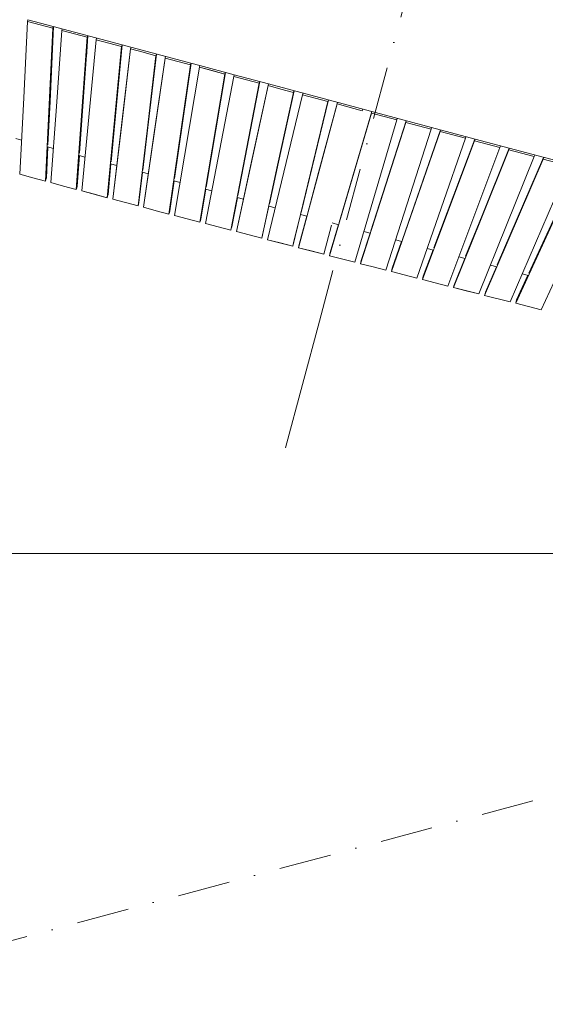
# Model space of a CAD drawing. Header units: millimetres. Extents: x -2530 to 151695, y -8763 to 71774.
# Tile 68 of 217: x 80065 to 84079, y 1998 to 9512. Entities that reach past the tile are written whole.
import ezdxf

# ---------------------------------------------------------------- set-up
doc = ezdxf.new("R2010")
doc.units = ezdxf.units.MM
doc.linetypes.add('RR_Level', pattern=[800, 400, -200, 0, -200])
for name, color, linetype, lineweight in [('A-____-____-DIMS', 211, 'Continuous', 9), ('A-____-____-DIMS-200', 211, 'Continuous', 9), ('A-FLOR-____-OTLN', 192, 'Continuous', 18), ('A-WALL-____-OTLN', 113, 'Continuous', 18), ('S-GRID-____-OTLN', 1, 'Continuous', 9)]:
    doc.layers.add(name, color=color, linetype=linetype, lineweight=lineweight)
doc.styles.add('Arial_3', font='arial.ttf', dxfattribs={"height": 500})
doc.dimstyles.new('2_5mm_totaalmaatvoering', dxfattribs={"dimscale": 304.8, "dimtxt": 1.673654, "dimasz": 1.83727, "dimexe": 1.312336, "dimexo": 0.0625, "dimgap": 0.164042, "dimtad": 1, "dimdec": 0, "dimlfac": 304.8, "dimzin": 0, "dimdsep": 46, "dimtxsty": 'Arial_3', "dimblk1": 'DOTSMALL', "dimblk2": 'DOTSMALL', "dimsah": 1, "dimcen": 0.09, "dimdle": 1.64042, "dimazin": 0, "dimtfac": 1, "dimtdec": 4, "dimtix": 1, "dimtmove": 0, "dimatfit": 3, "dimfxl": 0.004306, "dimfxlon": 1, "dimtvp": 1, "dimtfill": 1, "dimtolj": 1, "dimtzin": 0, "dimlwd": 13, "dimlwe": 13, "dimarcsym": 2})

# ---------------------------------------------------------------- blocks, each defined once
blk = doc.blocks.new('027_Gilde - ATC_FacadeModel_rvt-1-plot_V1 Copy 1')
at = {"layer": 'A-FLOR-____-OTLN', "color": 210}
for p, q in [((80127.4, 9511.9), (80321.7, 9460.1)), ((80321.7, 9460.1), (80846.7, 9320)), ((80846.7, 9320), (81371.8, 9179.9)), ((81371.8, 9179.9), (81440.9, 9161.5)), ((81440.9, 9161.5), (81703.5, 9091.4)), ((81703.5, 9091.4), (81966.1, 9021.4)), ((81966.1, 9021.4), (83209.8, 8689.5)), ((83209.8, 8689.5), (83541.6, 8601)), ((80035.8, 8604.9), (80080.2, 8593.1)), ((83541.6, 8601), (84329.2, 8390.9)), ((80277.2, 8540.5), (80322.1, 8528.5)), ((80518.6, 8476.1), (80564.1, 8464)), ((80758, 8412.2), (80806.1, 8399.4)), ((80999.8, 8347.7), (81048, 8334.8)), ((81243.1, 8282.8), (81289.9, 8270.3)), ((81483.4, 8218.7), (81531.8, 8205.8)), ((81725.2, 8154.2), (81773.7, 8141.2)), ((81967, 8089.6), (82015.6, 8076.7)), ((82208.9, 8025.1), (82257.5, 8012.2)), ((82450.7, 7960.6), (82499.3, 7947.6)), ((82692.6, 7896.1), (82741.2, 7883.1)), ((82934.5, 7831.5), (82983, 7818.6)), ((83176.4, 7767), (83224.8, 7754.1)), ((83418.3, 7702.4), (83466.6, 7689.5)), ((83660.2, 7637.9), (83708.4, 7625)), ((83902.2, 7573.3), (83950.2, 7560.5))]:
    blk.add_line(p, q, dxfattribs=at)
at = {"layer": 'A-WALL-____-OTLN', "color": 210}
for p, q in [((80124.1, 9499.3), (80095.8, 8915.6)), ((80095.8, 8915.6), (80124.1, 9499.3)), ((80124.1, 9499.3), (80127.4, 9511.9)), ((80124.1, 9499.3), (80127.4, 9511.9)), ((80124.1, 9499.3), (80221.2, 9473.4)), ((80124.1, 9499.3), (80318.4, 9447.4)), ((80318.4, 9447.4), (80221.2, 9473.4)), ((80290.1, 8863.6), (80318.4, 9447.4)), ((80318.4, 9447.4), (80290.1, 8863.6)), ((80324.5, 9459.4), (80296.8, 8888.9)), ((80296.8, 8888.9), (80324.5, 9459.4)), ((80318.4, 9447.4), (80321.7, 9460.1)), ((80318.4, 9447.4), (80321.7, 9460.1)), ((80386.8, 9429.2), (80345.1, 8848.9)), ((80345.1, 8848.9), (80386.8, 9429.2)), ((80386.8, 9429.2), (80390.1, 9441.8)), ((80386.8, 9429.2), (80390.1, 9441.8)), ((80386.8, 9429.2), (80483.8, 9403.3)), ((80386.8, 9429.2), (80483.8, 9403.3)), ((80580.8, 9377.4), (80483.8, 9403.3)), ((80483.8, 9403.3), (80580.8, 9377.4)), ((80580.8, 9377.4), (80497.6, 8216.6)), ((80522.3, 8492.9), (80586.6, 9389.4)), ((80539.2, 8797), (80580.8, 9377.4)), ((80649.5, 9359.1), (80539.5, 8205.5)), ((80539.5, 8205.5), (80649.5, 9359.1)), ((80574.9, 9225.3), (80586.6, 9389.4)), ((80580.8, 9377.4), (80584.2, 9390.1)), ((80580.8, 9377.4), (80584.2, 9390.1)), ((80649.5, 9359.1), (80652.8, 9371.8)), ((80649.5, 9359.1), (80652.8, 9371.8)), ((80649.5, 9359.1), (80746.4, 9333.2)), ((80649.5, 9359.1), (80746.4, 9333.2)), ((80843.3, 9307.4), (80746.4, 9333.2)), ((80746.4, 9333.2), (80843.3, 9307.4)), ((80763.9, 8428.4), (80848.8, 9319.5)), ((80763.9, 8428.4), (80848.8, 9319.5)), ((80843.3, 9307.4), (80846.7, 9320)), ((80843.3, 9307.4), (80846.7, 9320)), ((80733.3, 8153.7), (80843.3, 9307.4)), ((80843.3, 9307.4), (80733.3, 8153.7)), ((80775.4, 8142.7), (80912.1, 9289)), ((80912.1, 9289), (80843.8, 8715.9)), ((80912.1, 9289), (80915.5, 9301.7)), ((80912.1, 9289), (80915.5, 9301.7)), ((80912.1, 9289), (81009, 9263.2)), ((80912.1, 9289), (81009, 9263.2)), ((81105.9, 9237.3), (81009, 9263.2)), ((81009, 9263.2), (81105.9, 9237.3)), ((81111, 9249.5), (81044.3, 8689.6)), ((81044.3, 8689.6), (81111, 9249.5)), ((81105.9, 9237.3), (81109.2, 9250)), ((81105.9, 9237.3), (81109.2, 9250)), ((81011.5, 8080.2), (81174.8, 9218.9)), ((81037.5, 8664.3), (81105.9, 9237.3)), ((81105.9, 9237.3), (81037.5, 8664.3)), ((81174.8, 9218.9), (81093.1, 8649.6)), ((81174.8, 9218.9), (81178.2, 9231.6)), ((81174.8, 9218.9), (81178.2, 9231.6)), ((81174.8, 9218.9), (81271.6, 9193.1)), ((81174.8, 9218.9), (81271.6, 9193.1)), ((81368.4, 9167.3), (81205.1, 8029.1)), ((81247, 8299.5), (81373.3, 9179.5)), ((81247, 8299.5), (81373.3, 9179.5)), ((81368.4, 9167.3), (81271.6, 9193.1)), ((81271.6, 9193.1), (81368.4, 9167.3)), ((81286.7, 8598.2), (81368.4, 9167.3)), ((81368.4, 9167.3), (81371.8, 9179.9)), ((81368.4, 9167.3), (81371.8, 9179.9)), ((81437.5, 9148.9), (81247.6, 8018)), ((81247.6, 8018), (81437.5, 9148.9)), ((81437.5, 9148.9), (81440.9, 9161.5)), ((81437.5, 9148.9), (81440.9, 9161.5)), ((81437.5, 9148.9), (81534.2, 9123.1)), ((81437.5, 9148.9), (81630.9, 9097.3)), ((81441.1, 7967.2), (81630.9, 9097.3)), ((81630.9, 9097.3), (81441.1, 7967.2)), ((81488.6, 8235.1), (81635.5, 9109.6)), ((81488.6, 8235.1), (81635.5, 9109.6)), ((81630.9, 9097.3), (81534.2, 9123.1)), ((81630.9, 9097.3), (81634.3, 9109.9)), ((81630.9, 9097.3), (81634.3, 9109.9)), ((81700.1, 9078.8), (81483.7, 7956.2)), ((81483.7, 7956.2), (81700.1, 9078.8)), ((81677.3, 7905.5), (81893.5, 9027.2)), ((81893.5, 9027.2), (81677.3, 7905.5)), ((81700.1, 9078.8), (81703.5, 9091.4)), ((81700.1, 9078.8), (81703.5, 9091.4)), ((81700.1, 9078.8), (81893.5, 9027.2)), ((81700.1, 9078.8), (81796.8, 9053)), ((81730.2, 8170.6), (81897.7, 9039.6)), ((81730.2, 8170.6), (81897.7, 9039.6)), ((81796.8, 9053), (81893.5, 9027.2)), ((81893.5, 9027.2), (81896.9, 9039.9)), ((81893.5, 9027.2), (81896.9, 9039.9)), ((81962.7, 9008.7), (81966.1, 9021.4)), ((81962.7, 9008.7), (81966.1, 9021.4)), ((81720, 7894.5), (81962.7, 9008.7)), ((81962.7, 9008.7), (81841.4, 8451.6)), ((81962.7, 9008.7), (82059.4, 8982.9)), ((81962.7, 9008.7), (82059.4, 8982.9)), ((82034.8, 8400.6), (82156, 8957.1)), ((82156, 8957.1), (82034.8, 8400.6)), ((82160, 8969.6), (82041.5, 8425.9)), ((82041.5, 8425.9), (82160, 8969.6)), ((82156, 8957.1), (82059.4, 8982.9)), ((82059.4, 8982.9), (82156, 8957.1)), ((82156, 8957.1), (82159.4, 8969.8)), ((82156, 8957.1), (82159.4, 8969.8)), ((82225.4, 8938.6), (82228.7, 8951.3)), ((82225.4, 8938.6), (82228.7, 8951.3)), ((80067.5, 8331.9), (80095.8, 8915.6)), ((80067.5, 8331.9), (80095.8, 8915.6)), ((80280.8, 8557.3), (80296.8, 8888.9)), ((80280.8, 8557.3), (80296.8, 8888.9)), ((82225.4, 8938.6), (81956.3, 7833.1)), ((81956.3, 7833.1), (82225.4, 8938.6)), ((82149.9, 7782.9), (82418.6, 8887.1)), ((82418.6, 8887.1), (82149.9, 7782.9)), ((82192.8, 7771.9), (82488, 8868.6)), ((82213.5, 8041.7), (82422.3, 8899.7)), ((82213.5, 8041.7), (82422.3, 8899.7)), ((82225.4, 8938.6), (82322, 8912.9)), ((82225.4, 8938.6), (82418.6, 8887.1)), ((82491.3, 8881.2), (82261.9, 8028.8)), ((82418.6, 8887.1), (82322, 8912.9)), ((82488, 8868.6), (82340.4, 8320.2)), ((82491.3, 8881.2), (82347.2, 8345.5)), ((82418.6, 8887.1), (82422, 8899.7)), ((82418.6, 8887.1), (82422, 8899.7)), ((82488, 8868.6), (82491.4, 8881.2)), ((82488, 8868.6), (82491.4, 8881.2)), ((82488, 8868.6), (82681.2, 8817)), ((82488, 8868.6), (82681.2, 8817)), ((80261.8, 8279.8), (80290.1, 8863.6)), ((80290.1, 8863.6), (80261.8, 8279.8)), ((80303.5, 8268.6), (80345.1, 8848.9)), ((80303.5, 8268.6), (80345.1, 8848.9)), ((80497.6, 8216.6), (80539.2, 8797)), ((82750.6, 8798.5), (82429.4, 7710.9)), ((82429.4, 7710.9), (82750.6, 8798.5)), ((82753.6, 8811.3), (82503.5, 7964.3)), ((82753.6, 8811.3), (82503.5, 7964.3)), ((82681.2, 8817), (82684.6, 8829.7)), ((82681.2, 8817), (82684.6, 8829.7)), ((82750.6, 8798.5), (82753.9, 8811.2)), ((82750.6, 8798.5), (82753.9, 8811.2)), ((82750.6, 8798.5), (82943.8, 8747)), ((82750.6, 8798.5), (82943.8, 8747)), ((80775.4, 8142.7), (80843.8, 8715.9)), ((82623.2, 7661), (82943.8, 8747)), ((82943.8, 8747), (82623.2, 7661)), ((83013.1, 8728.5), (82666.2, 7650)), ((82666.2, 7650), (83013.1, 8728.5)), ((83015.9, 8741.3), (82745.2, 7899.8)), ((83015.9, 8741.3), (82745.2, 7899.8)), ((82943.8, 8747), (82947.2, 8759.6)), ((82943.8, 8747), (82947.2, 8759.6)), ((83013.1, 8728.5), (83016.5, 8741.1)), ((83013.1, 8728.5), (83016.5, 8741.1)), ((83013.1, 8728.5), (83109.8, 8702.7)), ((83013.1, 8728.5), (83206.4, 8676.9)), ((80522.3, 8492.9), (80538.2, 8714.8)), ((80969.2, 8091.2), (81037.5, 8664.3)), ((81037.5, 8664.3), (80969.2, 8091.2)), ((81005.4, 8364), (81044.3, 8689.6)), ((81005.4, 8364), (81044.3, 8689.6)), ((81011.5, 8080.2), (81093.1, 8649.6)), ((82860.1, 7600.3), (83206.4, 8676.9)), ((83206.4, 8676.9), (82860.1, 7600.3)), ((83275.7, 8658.4), (82903.1, 7589.3)), ((82903.1, 7589.3), (83275.7, 8658.4)), ((83278.1, 8671.3), (82986.8, 7835.4)), ((83278.1, 8671.3), (82986.8, 7835.4)), ((83206.4, 8676.9), (83109.8, 8702.7)), ((83206.4, 8676.9), (83209.8, 8689.5)), ((83206.4, 8676.9), (83209.8, 8689.5)), ((83275.7, 8658.4), (83279.1, 8671.1)), ((83275.7, 8658.4), (83279.1, 8671.1)), ((83275.7, 8658.4), (83372.4, 8632.6)), ((83275.7, 8658.4), (83372.4, 8632.6)), ((81205.1, 8029.1), (81286.7, 8598.2)), ((83097.2, 7539.7), (83469.1, 8606.8)), ((83469.1, 8606.8), (83097.2, 7539.7)), ((83538.3, 8588.4), (83140.2, 7528.8)), ((83140.2, 7528.8), (83538.3, 8588.4)), ((83540.4, 8601.3), (83228.4, 7770.9)), ((83540.4, 8601.3), (83228.4, 7770.9)), ((83469.1, 8606.8), (83372.4, 8632.6)), ((83372.4, 8632.6), (83469.1, 8606.8)), ((83469.1, 8606.8), (83472.4, 8619.5)), ((83469.1, 8606.8), (83472.4, 8619.5)), ((83538.3, 8588.4), (83541.6, 8601)), ((83538.3, 8588.4), (83541.6, 8601)), ((83538.3, 8588.4), (83731.7, 8536.7)), ((83538.3, 8588.4), (83731.7, 8536.7)), ((80268.6, 8305.1), (80279.9, 8539.8)), ((80268.6, 8305.1), (80279.9, 8539.8)), ((83334.4, 7479.2), (83731.7, 8536.7)), ((83731.7, 8536.7), (83334.4, 7479.2)), ((83800.8, 8518.3), (83589.1, 7993.3)), ((83589.1, 7993.3), (83800.8, 8518.3)), ((83802.6, 8531.4), (83595.9, 8018.6)), ((83802.6, 8531.4), (83595.9, 8018.6)), ((83731.7, 8536.7), (83735.1, 8549.4)), ((83731.7, 8536.7), (83735.1, 8549.4)), ((83800.8, 8518.3), (83804.2, 8531)), ((83800.8, 8518.3), (83804.2, 8531)), ((83800.8, 8518.3), (83897.6, 8492.5)), ((83800.8, 8518.3), (83897.6, 8492.5)), ((83994.4, 8466.7), (83897.6, 8492.5)), ((83897.6, 8492.5), (83994.4, 8466.7)), ((80504.3, 8241.9), (80521.1, 8475.4)), ((80504.3, 8241.9), (80521.1, 8475.4)), ((81720, 7894.5), (81841.4, 8451.6)), ((81971.9, 8106.1), (82041.5, 8425.9)), ((81971.9, 8106.1), (82041.5, 8425.9)), ((84063.3, 8448.3), (83614.9, 7408)), ((83614.9, 7408), (84063.3, 8448.3)), ((84064.8, 8461.4), (83711.6, 7642)), ((84064.8, 8461.4), (83711.6, 7642)), ((83783.2, 7942.8), (83994.4, 8466.7)), ((83994.4, 8466.7), (83783.2, 7942.8)), ((83994.4, 8466.7), (83997.8, 8479.3)), ((83994.4, 8466.7), (83997.8, 8479.3)), ((84063.3, 8448.3), (84066.7, 8460.9)), ((84063.3, 8448.3), (84066.7, 8460.9)), ((84063.3, 8448.3), (84257.1, 8396.6)), ((84063.3, 8448.3), (84257.1, 8396.6)), ((80740.1, 8179), (80762.2, 8411.1)), ((80740.1, 8179), (80762.2, 8411.1)), ((80975.9, 8116.5), (81003.4, 8346.7)), ((80975.9, 8116.5), (81003.4, 8346.7)), ((81913.5, 7844.1), (82034.8, 8400.6)), ((82034.8, 8400.6), (81913.5, 7844.1)), ((82261.9, 8028.8), (82347.2, 8345.5)), ((83809.6, 7358.6), (84257.1, 8396.6)), ((84257.1, 8396.6), (83809.6, 7358.6)), ((84325.8, 8378.2), (83852.5, 7347.8)), ((83852.5, 7347.8), (84325.8, 8378.2)), ((84327, 8391.5), (83953.2, 7577.5)), ((84327, 8391.5), (83953.2, 7577.5)), ((80164.7, 8305.9), (80067.5, 8331.9)), ((80164.7, 8305.9), (80067.5, 8331.9)), ((80261.8, 8279.8), (80164.7, 8305.9)), ((80261.8, 8279.8), (80164.7, 8305.9)), ((80261.8, 8279.8), (80265.2, 8292.5)), ((80261.8, 8279.8), (80265.2, 8292.5)), ((80265.2, 8292.5), (80268.6, 8305.1)), ((80268.6, 8305.1), (80265.2, 8292.5)), ((80400.5, 8242.6), (80303.5, 8268.6)), ((80400.5, 8242.6), (80303.5, 8268.6)), ((81211.9, 8054.4), (81244.6, 8282.4)), ((81211.9, 8054.4), (81244.6, 8282.4)), ((82192.8, 7771.9), (82340.4, 8320.2)), ((84047.5, 7298.4), (84519.7, 8326.5)), ((84519.7, 8326.5), (84047.5, 7298.4)), ((80497.6, 8216.6), (80400.5, 8242.6)), ((80497.6, 8216.6), (80400.5, 8242.6)), ((80497.6, 8216.6), (80500.9, 8229.3)), ((80497.6, 8216.6), (80500.9, 8229.3)), ((80500.9, 8229.3), (80504.3, 8241.9)), ((80504.3, 8241.9), (80500.9, 8229.3)), ((80636.4, 8179.6), (80539.5, 8205.5)), ((80733.3, 8153.7), (80539.5, 8205.5)), ((81447.9, 7992.5), (81485.8, 8218)), ((81447.9, 7992.5), (81485.8, 8218)), ((80733.3, 8153.7), (80636.4, 8179.6)), ((80733.3, 8153.7), (80736.7, 8166.4)), ((80733.3, 8153.7), (80736.7, 8166.4)), ((80736.7, 8166.4), (80740.1, 8179)), ((80740.1, 8179), (80736.7, 8166.4)), ((80872.3, 8117), (80775.4, 8142.7)), ((80872.3, 8117), (80775.4, 8142.7)), ((80969.2, 8091.2), (80872.3, 8117)), ((80969.2, 8091.2), (80872.3, 8117)), ((80969.2, 8091.2), (80975.9, 8116.5)), ((80975.9, 8116.5), (80972.6, 8103.9)), ((81684, 7930.8), (81727, 8153.7)), ((81684, 7930.8), (81727, 8153.7)), ((80969.2, 8091.2), (80972.6, 8103.9)), ((81108.3, 8054.6), (81011.5, 8080.2)), ((81108.3, 8054.6), (81011.5, 8080.2)), ((81205.1, 8029.1), (81108.3, 8054.6)), ((81205.1, 8029.1), (81108.3, 8054.6)), ((81205.1, 8029.1), (81208.5, 8041.7)), ((81205.1, 8029.1), (81208.5, 8041.7)), ((81208.5, 8041.7), (81211.9, 8054.4)), ((81211.9, 8054.4), (81208.5, 8041.7)), ((81920.3, 7869.4), (81968.2, 8089.3)), ((81920.3, 7869.4), (81968.2, 8089.3)), ((81344.3, 7992.6), (81247.6, 8018)), ((81344.3, 7992.6), (81247.6, 8018)), ((81441.1, 7967.2), (81344.3, 7992.6)), ((81441.1, 7967.2), (81344.3, 7992.6)), ((81441.1, 7967.2), (81444.5, 7979.8)), ((81441.1, 7967.2), (81444.5, 7979.8)), ((81444.5, 7979.8), (81447.9, 7992.5)), ((81447.9, 7992.5), (81444.5, 7979.8)), ((82156.7, 7808.2), (82209.4, 8025)), ((82156.7, 7808.2), (82209.4, 8025)), ((82257.4, 8012.2), (82199.6, 7797.2)), ((82199.6, 7797.2), (82257.4, 8012.2)), ((83377.5, 7468.3), (83589.1, 7993.3)), ((83377.5, 7468.3), (83589.1, 7993.3)), ((83470, 7706.4), (83595.9, 8018.6)), ((83470, 7706.4), (83595.9, 8018.6)), ((81677.3, 7905.5), (81483.7, 7956.2)), ((81677.3, 7905.5), (81483.7, 7956.2)), ((81677.3, 7905.5), (81680.6, 7918.2)), ((81677.3, 7905.5), (81680.6, 7918.2)), ((81680.6, 7918.2), (81684, 7930.8)), ((81684, 7930.8), (81680.6, 7918.2)), ((81816.7, 7869.3), (81720, 7894.5)), ((81816.7, 7869.3), (81720, 7894.5)), ((82386.5, 7721.8), (82446.3, 7944)), ((82498.7, 7947.8), (82436.2, 7736.2)), ((82498.7, 7947.8), (82436.2, 7736.2)), ((83571.9, 7418.9), (83783.2, 7942.8)), ((83783.2, 7942.8), (83571.9, 7418.9)), ((81913.5, 7844.1), (81816.7, 7869.3)), ((81913.5, 7844.1), (81816.7, 7869.3)), ((81913.5, 7844.1), (81916.9, 7856.8)), ((81913.5, 7844.1), (81916.9, 7856.8)), ((81916.9, 7856.8), (81920.3, 7869.4)), ((81920.3, 7869.4), (81916.9, 7856.8)), ((82053.1, 7808), (81956.3, 7833.1)), ((82149.9, 7782.9), (81956.3, 7833.1)), ((82739.9, 7883.4), (82673, 7675.3)), ((82739.9, 7883.4), (82673, 7675.3)), ((82981.1, 7819.1), (82909.9, 7614.6)), ((82981.1, 7819.1), (82909.9, 7614.6)), ((82149.9, 7782.9), (82053.1, 7808)), ((82149.9, 7782.9), (82153.3, 7795.5)), ((82149.9, 7782.9), (82153.3, 7795.5)), ((82153.3, 7795.5), (82156.7, 7808.2)), ((82156.7, 7808.2), (82153.3, 7795.5)), ((82192.8, 7771.9), (82196.2, 7784.5)), ((82192.8, 7771.9), (82196.2, 7784.5)), ((82386.5, 7721.8), (82192.8, 7771.9)), ((82289.6, 7746.9), (82192.8, 7771.9)), ((82199.6, 7797.2), (82196.2, 7784.5)), ((82196.2, 7784.5), (82199.6, 7797.2)), ((82386.5, 7721.8), (82289.6, 7746.9)), ((83222.3, 7754.7), (83147, 7554.1)), ((83222.3, 7754.7), (83147, 7554.1)), ((82389.9, 7734.5), (82386.5, 7721.8)), ((82429.4, 7710.9), (82432.8, 7723.5)), ((82429.4, 7710.9), (82432.8, 7723.5)), ((82623.2, 7661), (82429.4, 7710.9)), ((82623.2, 7661), (82429.4, 7710.9)), ((82436.2, 7736.2), (82432.8, 7723.5)), ((82432.8, 7723.5), (82436.2, 7736.2)), ((82673, 7675.3), (82669.6, 7662.7)), ((82669.6, 7662.7), (82673, 7675.3)), ((83384.2, 7493.6), (83463.5, 7690.4)), ((83384.2, 7493.6), (83463.5, 7690.4)), ((82666.2, 7650), (82669.6, 7662.7)), ((82666.2, 7650), (82669.6, 7662.7)), ((82763.2, 7625.1), (82666.2, 7650)), ((82763.2, 7625.1), (82666.2, 7650)), ((82860.1, 7600.3), (82763.2, 7625.1)), ((82860.1, 7600.3), (82763.2, 7625.1)), ((82903.1, 7589.3), (82906.5, 7602)), ((82903.1, 7589.3), (82906.5, 7602)), ((83000.2, 7564.5), (82903.1, 7589.3)), ((83097.2, 7539.7), (82903.1, 7589.3)), ((82909.9, 7614.6), (82906.5, 7602)), ((82906.5, 7602), (82909.9, 7614.6)), ((83704.7, 7626), (83621.6, 7433.3)), ((83704.7, 7626), (83621.6, 7433.3)), ((83097.2, 7539.7), (83000.2, 7564.5)), ((83147, 7554.1), (83140.2, 7528.8)), ((83140.2, 7528.8), (83143.6, 7541.4)), ((83334.4, 7479.2), (83140.2, 7528.8)), ((83334.4, 7479.2), (83140.2, 7528.8)), ((83143.6, 7541.4), (83147, 7554.1)), ((83945.9, 7561.7), (83859.3, 7373.1)), ((83945.9, 7561.7), (83859.3, 7373.1)), ((83377.5, 7468.3), (83380.8, 7481)), ((83377.5, 7468.3), (83380.8, 7481)), ((83474.7, 7443.6), (83377.5, 7468.3)), ((83571.9, 7418.9), (83377.5, 7468.3)), ((83384.2, 7493.6), (83380.8, 7481)), ((83380.8, 7481), (83384.2, 7493.6)), ((83571.9, 7418.9), (83474.7, 7443.6)), ((83614.9, 7408), (83618.3, 7420.7)), ((83614.9, 7408), (83618.3, 7420.7)), ((83809.6, 7358.6), (83614.9, 7408)), ((83809.6, 7358.6), (83614.9, 7408)), ((83621.6, 7433.3), (83618.3, 7420.7)), ((83618.3, 7420.7), (83621.6, 7433.3)), ((83859.3, 7373.1), (83855.9, 7360.5)), ((83855.9, 7360.5), (83859.3, 7373.1)), ((83852.5, 7347.8), (83855.9, 7360.5)), ((83852.5, 7347.8), (83855.9, 7360.5)), ((84047.5, 7298.4), (83852.5, 7347.8)), ((84047.5, 7298.4), (83852.5, 7347.8))]:
    blk.add_line(p, q, dxfattribs=at)
blk = doc.blocks.new('DIMBLOCK55-plot_V1 Copy 1')
at = {"layer": 'A-____-____-DIMS-200', "lineweight": 25}
h = blk.add_hatch(color=256, dxfattribs=at)
edge = h.paths.add_edge_path()
edge.add_arc((77291.5, 5439.6), 70, 0, 360)
h = blk.add_hatch(color=256, dxfattribs=at)
edge = h.paths.add_edge_path()
edge.add_arc((106266.9, 5439.6), 70, 0, 360)
at = {"layer": 'A-____-____-DIMS-200', "lineweight": 13}
for p, q in [((77291.5, 5839.6), (77291.5, 5039.6)), ((77291.5, 5439.6), (77291.5, 5839.6)), ((106266.9, 5839.6), (106266.9, 5039.6)), ((106266.9, 5439.6), (106266.9, 5839.6)), ((77291.5, 5439.6), (106266.9, 5439.6))]:
    blk.add_line(p, q, dxfattribs=at)
at = {"layer": 'A-____-____-DIMS-200', "lineweight": 25}
for centre in [(77291.5, 5439.6), (106266.9, 5439.6)]:
    blk.add_circle(centre, 70, dxfattribs=at)
at = {"layer": 'A-____-____-DIMS-200', "color": 0, "lineweight": 13, "insert": (90817.8, 6138.7), "char_height": 500, "width": 2307.356, "attachment_point": 1, "line_spacing_factor": 0.941778, "style": 'Arial_3', "bg_fill": 3, "box_fill_scale": 1.25, "bg_fill_color": 256, "bg_fill_true_color": 13158600, "bg_fill_transparency": 0}
blk.add_mtext('28975', dxfattribs=at)
blk = doc.blocks.new('_DotSmall')
at = {"color": 0, "linetype": 'ByBlock', "const_width": 0.5}
blk.add_lwpolyline([(-0.0625, 0, 1), (0.0625, 0, 1)], format="xyb", close=True, dxfattribs=at)

msp = doc.modelspace()

# ---------------------------------------------------------------- linework, layer by layer
at = {"layer": 'S-GRID-____-OTLN', "linetype": 'RR_Level'}
for p, q in [((82353.5419, 7211.7699), (92591.151, 45419.0474)), ((78187.3515, 1998.3289), (144032.124, 19641.3825))]:
    msp.add_line(p, q, dxfattribs=at)
at = {"layer": 'S-GRID-____-OTLN'}
msp.add_line((82094.7228, 6245.8441), (82353.5419, 7211.7699), dxfattribs=at)

# ---------------------------------------------------------------- block references
at = {"lineweight": 5}
msp.add_blockref('027_Gilde - ATC_FacadeModel_rvt-1-plot_V1 Copy 1', (0, 0), dxfattribs=at)

# ---------------------------------------------------------------- next in the draw order: dimensions: what is measured, and where the dimension line sits
at = {"layer": 'A-____-____-DIMS', "lineweight": 13}
dim = msp.add_linear_dim(base=(106266.9149, 5439.6183), p1=(77291.485, 5839.6183), p2=(106266.9149, 5839.6183), dimstyle='2_5mm_totaalmaatvoering', override={"dimpost": '<>', "dimfxl": 28975.429891}, dxfattribs=at)
dim.commit()
dim.dimension.update_dxf_attribs({"geometry": 'DIMBLOCK55-plot_V1 Copy 1', "text_midpoint": (91779.1999, 5745.0754)})

doc.saveas('drawing.dxf')
